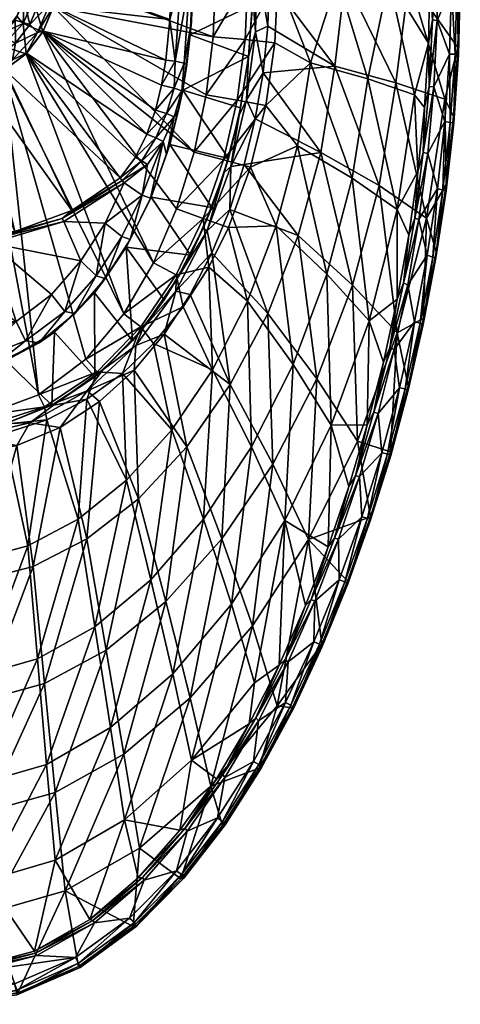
# Model space of a CAD drawing. Header units: inches. Extents: x -169 to 169, y -340 to 340.
# Tile 2 of 5: x 23 to 169, y -340 to -14. Entities that reach past the tile are written whole.
import ezdxf

# ---------------------------------------------------------------- set-up
doc = ezdxf.new("R2010")
doc.units = ezdxf.units.IN
doc.header["$MEASUREMENT"] = 0
doc.layers.add('Layer 1', color=7, linetype='Continuous')

# ---------------------------------------------------------------- blocks, each defined once
blk = doc.blocks.new('Zefiro 70')
at = {"color": 9, "true_color": 0xc0c0c0}
mesh = blk.add_polyface(dxfattribs=at)
corners = [(99.82, -8.59, -150), (98.49, -25.76, -150), (98.51, -25.76, -126.23), (99.92, -5.97, -126.19), (99.83, 8.64, -150), (95.85, -42.8, -150), (95.36, -45.17, -126.31), (91.8, -59.54, -150), (107.27, -21.17, -104.29), (119.09, -27.85, -95.95), (104.27, -42, -104.53), (108.25, 0, -104.23), (114.73, -55.4, -96.21), (103.31, -31.11, -117.35), (122.51, -57.56, -102.68), (127.15, -28.95, -102.31), (105.36, 0, -117.33), (104.85, -15.64, -117.33), (100.73, -46.41, -117.38), (80, 0, -150), (79.16, -18.5, -150), (76.64, -36.85, -150), (97.86, -40.1, -121.05), (92.61, -62.17, -121.11), (100.77, -17.59, -121.02), (101.38, 5.31, -121.01), (78.01, -28.38, -145), (79.51, -14.19, -146.11), (80, 0, -146.49), (97.42, -20.05, -108.55), (98.3, 0.41, -108.53), (94.72, -40.2, -108.61), (86.77, -19.18, -110), (90.13, -60.03, -108.71), (84.39, -38.49, -110), (80.39, -57.52, -110), (87.55, 0.4, -110), (77.07, -27.93, -142.03), (79, 0, -143.49)]
mesh.append_faces([[corners[k] for k in face] for face in [(0, 1, 2), (0, 2, 3), (3, 4, 0), (5, 6, 1), (6, 2, 1), (7, 6, 5), (8, 9, 10), (8, 11, 9), (9, 12, 10), (13, 14, 15), (16, 17, 15), (15, 17, 13), (18, 14, 13), (19, 20, 0), (4, 19, 0), (21, 7, 5), (1, 20, 21), (5, 1, 21), (1, 0, 20), (18, 13, 22), (22, 23, 18), (24, 13, 17), (13, 24, 22), (16, 25, 17), (24, 17, 25), (2, 24, 3), (24, 25, 3), (22, 2, 6), (22, 24, 2), (23, 22, 6), (21, 20, 26), (27, 20, 19), (20, 27, 26), (27, 19, 28), (11, 29, 30), (29, 8, 31), (30, 29, 32), (33, 31, 10), (34, 29, 31), (34, 31, 35), (34, 32, 29), (10, 31, 8), (32, 36, 30), (8, 29, 11), (37, 26, 27), (27, 28, 38), (38, 37, 27)]], dxfattribs={"color": 9})
mesh = blk.add_polyface(dxfattribs=at)
corners = [(168.18, -25.07, -52.24), (167.05, -24.98, -50.37), (167.66, -2.41, -50.62), (168.79, -2.42, -52.49), (165.47, -47.61, -49.69), (166.59, -47.78, -51.57), (165.22, -24.96, -49.74), (165.83, -2.7, -50), (168.49, 0, -54.4), (167.98, -22.77, -54.19), (163.66, -47.26, -49.08), (166.48, -45.5, -53.57), (159.69, 8.53, -50.39), (159.58, -13.58, -50.34), (158.66, 0, -51.56), (158.5, -35.66, -49.89), (158.21, -21.27, -51.37), (161.23, 8.16, -49.97), (156.86, -42.62, -50.8), (156.5, -57.58, -49.05), (161.1, -13.8, -49.92), (160.02, -35.76, -49.47), (157.99, -57.86, -48.62), (119.09, -27.85, -95.95), (128.07, 0, -89.73), (138.14, -33.15, -78.18), (145.05, 0, -71.99), (153.62, -38.41, -57.04), (108.25, 0, -104.23), (154.66, -63.9, -49.84), (132.93, -66.06, -78.58), (147.83, -76.54, -57.41), (114.73, -55.4, -96.21), (147.4, -34.43, -82.73), (163.68, -39.84, -59.57), (151.84, 0, -79.49), (130.51, 0, -100.76), (127.15, -28.95, -102.31), (141.9, -68.58, -83.27), (105.36, 0, -117.33)]
mesh.append_faces([[corners[k] for k in face] for face in [(0, 1, 2), (2, 3, 0), (4, 1, 5), (0, 5, 1), (6, 7, 1), (3, 8, 9), (2, 1, 7), (10, 6, 4), (0, 9, 11), (9, 0, 3), (1, 4, 6), (11, 5, 0), (12, 13, 14), (15, 16, 13), (13, 12, 17), (18, 15, 19), (13, 20, 15), (21, 19, 15), (22, 19, 21), (21, 15, 20), (15, 18, 16), (20, 13, 17), (13, 16, 14), (23, 24, 25), (26, 14, 16), (26, 25, 24), (26, 16, 27), (18, 27, 16), (23, 28, 24), (27, 25, 26), (29, 27, 18), (25, 30, 23), (25, 27, 31), (23, 30, 32), (20, 6, 21), (22, 21, 10), (7, 20, 17), (10, 21, 6), (6, 20, 7), (33, 34, 35), (34, 11, 9), (9, 8, 35), (36, 37, 33), (33, 37, 38), (36, 39, 37), (35, 34, 9), (36, 33, 35)]], dxfattribs={"color": 9})
mesh = blk.add_polyface(dxfattribs=at)
corners = [(33.54, 0, -163.54), (35, 0, -160), (34.52, 5.51, -160), (84.39, -38.49, -110), (33.74, -9.21, -110), (86.77, -19.18, -110), (87.55, 0.4, -110), (35, 0, -110), (80.39, -57.52, -110), (30.21, -17.59, -110), (78.01, -28.38, -145), (75.27, -43.5, -145), (76.64, -36.85, -150), (24.06, -7.13, -165), (28.92, -7.9, -165), (25, 0, -165), (30, 0, -165), (25.89, -15.08, -165), (23.71, -14.75, -112.93), (27.07, -6.87, -112.93), (24.07, -6.48, -120), (25, 0, -120), (27.93, 0, -112.93), (24.63, -24.84, -110), (76.37, -37.14, -143.03), (32.5, -8.25, -163.54), (33.75, -9.04, -160), (28.47, -17.72, -163.54), (30.28, -17.35, -160), (24.75, -24.59, -160), (69.64, -35.26, -139.5), (71.05, -26.92, -140.49), (67.56, -43.5, -138.4), (72.41, -13.45, -141.6), (72.85, 0, -141.98), (64.74, -51.54, -137.26), (77.07, -27.93, -142.03), (74.16, -27.32, -140.13), (73.86, -36.24, -139.59), (71.21, -44.62, -138.26), (75.99, 0, -141.59), (79, 0, -143.49)]
mesh.append_faces([[corners[k] for k in face] for face in [(0, 1, 2), (3, 4, 5), (6, 5, 7), (4, 3, 8), (8, 9, 4), (5, 4, 7), (10, 11, 12), (13, 14, 15), (16, 15, 14), (13, 17, 14), (18, 19, 9), (19, 20, 21), (9, 19, 4), (4, 22, 7), (19, 22, 4), (22, 19, 21), (18, 9, 23), (24, 11, 10), (0, 14, 25), (26, 27, 28), (1, 0, 25), (26, 1, 25), (27, 29, 28), (16, 14, 0), (25, 14, 17), (27, 25, 17), (25, 27, 26), (30, 31, 28), (30, 28, 32), (33, 26, 31), (28, 31, 26), (1, 33, 34), (33, 1, 26), (35, 32, 28), (28, 29, 35), (36, 37, 38), (30, 37, 31), (30, 38, 37), (30, 32, 38), (10, 36, 24), (24, 38, 39), (38, 24, 36), (33, 37, 40), (37, 41, 40), (40, 34, 33), (33, 31, 37), (36, 41, 37)]], dxfattribs={"color": 9})
mesh = blk.add_polyface(dxfattribs=at)
corners = [(3.48, -24.75, -165), (0, -25, -120), (-3.67, -24.68, -165), (17.64, -17.54, -120), (16.34, -18.95, -165), (21.05, -13.65, -165), (6.57, -24.06, -120), (10.36, -22.72, -165), (12.57, -21.48, -120), (24.06, -7.13, -165), (21.61, -12.33, -120), (25, 0, -165), (24.07, -6.48, -120), (25, 0, -120), (14.85, -26.04, -165), (7.75, -28.98, -165), (21.11, -21.3, -165), (25.89, -15.08, -165), (-0.18, -29.96, -165), (16.76, -22.34, -112.93), (23.71, -14.75, -112.93), (6.13, -27.25, -112.93), (17.32, -30.38, -110), (9.05, -33.81, -110), (24.63, -24.84, -110), (27.07, -6.87, -112.93), (-0.21, -34.96, -110), (-6.13, -27.25, -112.93), (7.36, -32.72, -163.54), (9.11, -33.76, -160), (17.55, -30.18, -160), (-7.36, -32.72, -163.54), (0, -35, -160), (28.47, -17.72, -163.54), (20.12, -26.83, -163.54), (24.75, -24.59, -160)]
mesh.append_faces([[corners[k] for k in face] for face in [(0, 1, 2), (3, 4, 5), (6, 7, 8), (9, 10, 5), (3, 5, 10), (9, 11, 12), (12, 10, 9), (4, 8, 7), (11, 13, 12), (3, 8, 4), (0, 6, 1), (7, 6, 0), (4, 7, 14), (15, 7, 0), (14, 16, 4), (16, 17, 5), (9, 5, 17), (5, 4, 16), (7, 15, 14), (0, 18, 15), (19, 3, 20), (8, 19, 21), (22, 23, 19), (23, 21, 19), (19, 24, 22), (12, 25, 20), (24, 19, 20), (20, 10, 12), (10, 20, 3), (19, 8, 3), (21, 6, 8), (6, 21, 1), (21, 23, 26), (21, 27, 1), (28, 29, 30), (31, 32, 28), (33, 34, 35), (30, 34, 28), (33, 17, 16), (30, 35, 34), (28, 32, 29), (18, 28, 15), (31, 28, 18), (34, 14, 15), (28, 34, 15), (14, 34, 16), (34, 33, 16)]], dxfattribs={"color": 9})
mesh = blk.add_polyface(dxfattribs=at)
corners = [(10.32, -144.83, -110), (-0.21, -34.96, -110), (9.05, -33.81, -110), (66.96, -94.23, -110), (24.63, -24.84, -110), (30.21, -17.59, -110), (57.06, -111.13, -110), (17.32, -30.38, -110), (44.45, -126.17, -110), (28.76, -138.03, -110), (-9.3, -145.01, -110), (47.33, -104.1, -150), (59.92, -120.04, -150), (57.92, -88.96, -150), (40.86, -110.95, -145), (50.88, -99.35, -145), (59.2, -86.48, -145), (-12.91, -87.68, -135), (21.34, -113.64, -135), (12.91, -87.68, -135), (33.1, -104.65, -135), (42.86, -93.49, -135), (37.14, -80.47, -135), (50.86, -81, -135), (57.22, -67.68, -135), (37.49, -110.31, -137.93), (47.96, -98.53, -137.93), (56.44, -85.49, -137.93), (24.75, -24.59, -160), (61, -59.16, -136.2), (64.74, -51.54, -137.26), (17.55, -30.18, -160), (9.11, -33.76, -160), (39.79, -76.82, -135.49), (55.84, -66.04, -135.49), (20.93, -83.82, -135.49), (0, -35, -160), (0.19, -86.44, -135.49), (12.75, -86.59, -135.12), (-12.75, -86.59, -135.12), (36.68, -79.47, -135.12), (56.51, -66.84, -135.12)]
mesh.append_faces([[corners[k] for k in face] for face in [(0, 1, 2), (3, 4, 5), (6, 7, 4), (7, 8, 9), (9, 2, 7), (10, 1, 0), (0, 2, 9), (8, 7, 6), (6, 4, 3), (11, 12, 13), (14, 11, 15), (16, 15, 13), (11, 13, 15), (17, 18, 19), (18, 20, 19), (21, 22, 19), (19, 20, 21), (22, 23, 24), (23, 22, 21), (21, 25, 26), (20, 25, 21), (27, 23, 26), (21, 26, 23), (15, 26, 14), (26, 25, 14), (16, 27, 15), (27, 26, 15), (28, 29, 30), (31, 32, 33), (31, 34, 28), (34, 29, 28), (32, 35, 33), (31, 33, 34), (36, 35, 32), (37, 35, 36), (19, 38, 39), (39, 38, 37), (35, 38, 40), (33, 40, 41), (40, 24, 41), (41, 34, 33), (40, 33, 35), (38, 19, 22), (37, 38, 35), (22, 40, 38), (40, 22, 24)]], dxfattribs={"color": 9})
mesh = blk.add_polyface(dxfattribs=at)
corners = [(62.78, -115.4, -109.36), (74.44, -98.12, -109.1), (76.84, -108.82, -106.84), (83.46, -79.46, -108.88), (66.96, -94.23, -110), (74.62, -76.26, -110), (57.06, -111.13, -110), (63.49, -115.81, -127.29), (74.52, -99.97, -126.95), (70.44, -106.43, -150), (79.18, -91.6, -150), (30.21, -17.59, -110), (80.39, -57.52, -110), (86.26, -75.85, -150), (72.35, -54.88, -150), (66.18, -72.36, -150), (57.92, -88.96, -150), (59.92, -120.04, -150), (74.4, -103.56, -121.37), (79.11, -104.69, -117.68), (70.52, -117.8, -117.82), (65.93, -72.69, -145), (59.2, -86.48, -145), (71.25, -58.28, -145), (76.64, -36.85, -150), (75.27, -43.5, -145), (56.44, -85.49, -137.93), (63.18, -71.77, -137.93), (50.86, -81, -135), (64.97, -61.54, -136.37), (57.22, -67.68, -135), (70.1, -53.96, -138.53), (73.8, -45.74, -140.82), (76.37, -37.14, -143.03), (71.21, -44.62, -138.26), (73.86, -36.24, -139.59), (67.56, -43.5, -138.4), (63.06, -60.33, -135.72), (55.84, -66.04, -135.49), (56.51, -66.84, -135.12), (64.74, -51.54, -137.26), (67.67, -52.74, -136.92), (61, -59.16, -136.2)]
mesh.append_faces([[corners[k] for k in face] for face in [(0, 1, 2), (3, 1, 4), (3, 4, 5), (6, 4, 1), (1, 0, 6), (7, 8, 9), (9, 8, 10), (11, 12, 5), (4, 11, 5), (13, 14, 15), (16, 9, 10), (15, 10, 13), (17, 9, 16), (10, 15, 16), (18, 8, 7), (19, 18, 20), (15, 21, 22), (22, 16, 15), (23, 15, 14), (15, 23, 21), (24, 25, 14), (23, 14, 25), (26, 27, 28), (27, 29, 30), (27, 30, 28), (31, 27, 21), (23, 25, 32), (32, 31, 23), (25, 33, 32), (27, 22, 21), (27, 26, 22), (31, 21, 23), (29, 27, 31), (34, 35, 36), (37, 38, 39), (34, 40, 41), (40, 34, 36), (37, 42, 38), (42, 37, 41), (37, 39, 29), (29, 39, 30), (31, 37, 29), (41, 40, 42), (32, 41, 31), (31, 41, 37), (33, 34, 32), (32, 34, 41)]], dxfattribs={"color": 9})
mesh = blk.add_polyface(dxfattribs=at)
corners = [(91.8, -82.49, -105.58), (85.32, -95.67, -106.15), (83.46, -79.46, -108.88), (74.44, -98.12, -109.1), (76.84, -108.82, -106.84), (90.38, -64.2, -126.45), (95.36, -45.17, -126.31), (91.8, -59.54, -150), (86.26, -75.85, -150), (83.44, -82.63, -126.67), (79.18, -91.6, -150), (74.52, -99.97, -126.95), (113.26, -127.89, -79.85), (98.18, -106.91, -97), (107.68, -81.96, -96.57), (138.14, -33.15, -78.18), (147.83, -76.54, -57.41), (132.93, -66.06, -78.58), (124.53, -97.92, -79.15), (114.73, -55.4, -96.21), (138.49, -113.42, -57.95), (104.27, -42, -104.53), (99.19, -62.46, -104.95), (133.03, -101.59, -84.06), (122.51, -57.56, -102.68), (114.99, -85.16, -103.21), (121.11, -132.64, -85.04), (92.29, -76.46, -117.48), (104.85, -111.04, -103.87), (127.15, -28.95, -102.31), (141.9, -68.58, -83.27), (100.73, -46.41, -117.38), (97.09, -61.54, -117.42), (86.31, -90.89, -117.57), (72.35, -54.88, -150), (76.64, -36.85, -150), (79.11, -104.69, -117.68), (74.4, -103.56, -121.37), (84.81, -83.59, -121.22), (92.61, -62.17, -121.11), (90.13, -60.03, -108.71), (80.39, -57.52, -110), (94.72, -40.2, -108.61), (74.62, -76.26, -110)]
mesh.append_faces([[corners[k] for k in face] for face in [(0, 1, 2), (1, 3, 2), (3, 1, 4), (5, 6, 7), (8, 5, 7), (9, 8, 10), (8, 9, 5), (9, 10, 11), (12, 13, 14), (15, 16, 17), (17, 18, 19), (20, 18, 17), (21, 19, 22), (19, 14, 22), (14, 19, 18), (22, 14, 0), (12, 14, 18), (13, 0, 14), (0, 13, 1), (23, 24, 25), (25, 26, 23), (27, 28, 25), (29, 24, 30), (24, 31, 32), (32, 25, 24), (24, 23, 30), (25, 32, 27), (33, 28, 27), (34, 7, 35), (8, 7, 34), (36, 33, 37), (38, 11, 37), (38, 37, 33), (33, 27, 38), (27, 39, 38), (31, 39, 32), (39, 27, 32), (5, 39, 6), (9, 38, 5), (38, 39, 5), (38, 9, 11), (40, 41, 42), (40, 2, 43), (40, 43, 41), (2, 22, 0), (22, 40, 21), (40, 22, 2)]], dxfattribs={"color": 9})
mesh = blk.add_polyface(dxfattribs=at)
corners = [(165.47, -47.61, -49.69), (164.08, -70.3, -50.5), (162.97, -70.04, -48.61), (166.59, -47.78, -51.57), (160.71, -92.58, -49.03), (159.61, -92.25, -47.13), (155.43, -114.23, -45.27), (156.51, -114.64, -47.18), (161.18, -69.48, -48.01), (163.66, -47.26, -49.08), (166.48, -45.5, -53.57), (164.04, -68.15, -52.54), (157.83, -91.68, -46.54), (160.72, -90.58, -51.11), (153.61, -113.76, -44.66), (156.59, -112.59, -49.3), (156.5, -57.58, -49.05), (153.64, -79.33, -47.81), (154.66, -63.9, -49.84), (149.95, -100.93, -46.2), (151.65, -85, -48.52), (157.99, -57.86, -48.62), (155.07, -79.85, -47.37), (151.34, -101.53, -45.75), (145.44, -122.39, -44.2), (147.82, -106.2, -46.81), (156.86, -42.62, -50.8), (138.49, -113.42, -57.95), (147.83, -76.54, -57.41), (153.62, -38.41, -57.04), (132.93, -66.06, -78.58), (157.6, -79.32, -60.13), (147.8, -117.45, -60.97), (163.68, -39.84, -59.57), (147.4, -34.43, -82.73), (141.9, -68.58, -83.27), (133.03, -101.59, -84.06)]
mesh.append_faces([[corners[k] for k in face] for face in [(0, 1, 2), (1, 0, 3), (4, 5, 2), (2, 1, 4), (6, 5, 7), (4, 7, 5), (8, 9, 2), (3, 10, 11), (0, 2, 9), (12, 8, 5), (1, 11, 13), (11, 1, 3), (2, 5, 8), (14, 12, 6), (4, 13, 15), (13, 4, 1), (5, 6, 12), (15, 7, 4), (16, 17, 18), (19, 20, 17), (17, 16, 21), (17, 22, 19), (23, 24, 19), (23, 19, 22), (19, 25, 20), (22, 17, 21), (17, 20, 18), (16, 18, 26), (25, 27, 28), (18, 20, 28), (18, 28, 29), (25, 28, 20), (28, 27, 30), (23, 22, 12), (21, 8, 22), (14, 23, 12), (12, 22, 8), (8, 21, 9), (13, 11, 31), (15, 31, 32), (33, 31, 11), (33, 11, 10), (31, 34, 35), (33, 34, 31), (31, 15, 13), (36, 32, 35), (31, 35, 32)]], dxfattribs={"color": 9})
mesh = blk.add_polyface(dxfattribs=at)
corners = [(137.99, -178.87, -37.45), (131.46, -200.69, -36.12), (130.46, -199.98, -34.13), (128.62, -199.32, -33.54), (136.11, -178.41, -36.83), (131.77, -168.38, -39.61), (133.99, -164.8, -39.13), (127.07, -185.53, -36.09), (119.31, -205.85, -32.76), (124.94, -188.42, -36.58), (135.35, -165.12, -38.73), (128.38, -185.89, -35.7), (137.89, -147.88, -42.35), (125.93, -148.09, -58.62), (124.53, -97.92, -79.15), (138.49, -113.42, -57.95), (110.55, -179.69, -59.36), (113.26, -127.89, -79.85), (85.32, -95.67, -106.15), (98.18, -106.91, -97), (86.52, -129.64, -97.46), (99.46, -155.24, -80.59), (83.58, -179.25, -81.34), (117.37, -207.9, -33.3), (92.84, -207.39, -60.12), (76.84, -108.82, -106.84), (67, -120.93, -107.55), (73.01, -149.58, -97.92), (66.09, -199.32, -82.03), (138.94, -178.44, -41.54), (118.44, -185.96, -63.14), (131.36, -199.75, -38.26), (99.78, -214.62, -64.29), (106.51, -160.95, -86.11), (121.11, -132.64, -85.04), (134.61, -153.3, -62), (71.08, -206.57, -88.24), (89.67, -185.8, -87.21), (77.96, -155.23, -105.34), (92.39, -134.59, -104.6), (104.85, -111.04, -103.87), (133.03, -101.59, -84.06), (86.31, -90.89, -117.57), (114.99, -85.16, -103.21), (79.11, -104.69, -117.68), (70.52, -117.8, -117.82), (61.96, -172.44, -106.03)]
mesh.append_faces([[corners[k] for k in face] for face in [(0, 1, 2), (3, 4, 2), (5, 6, 7), (7, 8, 9), (10, 7, 6), (8, 7, 11), (11, 7, 10), (7, 9, 5), (12, 5, 13), (9, 13, 5), (14, 15, 13), (13, 16, 17), (18, 19, 20), (19, 17, 21), (22, 20, 21), (13, 17, 14), (9, 16, 13), (16, 21, 17), (23, 16, 9), (20, 19, 21), (22, 21, 24), (25, 20, 26), (25, 18, 20), (20, 22, 27), (24, 21, 16), (27, 26, 20), (28, 27, 22), (11, 10, 4), (3, 11, 4), (29, 30, 31), (32, 30, 33), (34, 30, 35), (36, 37, 38), (33, 39, 37), (33, 40, 39), (37, 39, 38), (34, 35, 41), (39, 40, 42), (30, 29, 35), (30, 34, 33), (40, 34, 43), (40, 33, 34), (42, 44, 39), (37, 32, 33), (39, 44, 45), (45, 38, 39), (46, 36, 38)]], dxfattribs={"color": 9})
mesh = blk.add_polyface(dxfattribs=at)
corners = [(155.43, -114.23, -45.27), (151.5, -136.47, -44.95), (150.43, -135.99, -43.03), (156.51, -114.64, -47.18), (145.68, -158.09, -42.36), (144.63, -157.53, -40.42), (137.99, -178.87, -37.45), (139.02, -179.5, -39.41), (131.46, -200.69, -36.12), (148.57, -135.65, -42.41), (153.61, -113.76, -44.66), (156.59, -112.59, -49.3), (151.51, -134.94, -47.07), (142.74, -157.18, -39.79), (145.63, -156.89, -44.48), (136.11, -178.41, -36.83), (138.94, -178.44, -41.54), (131.36, -199.75, -38.26), (130.46, -199.98, -34.13), (147.82, -106.2, -46.81), (149.95, -100.93, -46.2), (145.44, -122.39, -44.2), (140.12, -143.69, -41.84), (143.24, -127.13, -44.76), (133.99, -164.8, -39.13), (137.89, -147.88, -42.35), (146.8, -122.97, -43.76), (141.47, -144.18, -41.42), (135.35, -165.12, -38.73), (131.77, -168.38, -39.61), (151.34, -101.53, -45.75), (138.49, -113.42, -57.95), (125.93, -148.09, -58.62), (134.61, -153.3, -62), (147.8, -117.45, -60.97), (133.03, -101.59, -84.06)]
mesh.append_faces([[corners[k] for k in face] for face in [(0, 1, 2), (1, 0, 3), (4, 5, 2), (2, 1, 4), (6, 5, 7), (4, 7, 5), (8, 6, 7), (9, 10, 2), (3, 11, 12), (0, 2, 10), (13, 9, 5), (1, 12, 14), (12, 1, 3), (2, 5, 9), (15, 13, 6), (4, 14, 16), (14, 4, 1), (5, 6, 13), (7, 16, 17), (16, 7, 4), (6, 18, 15), (17, 8, 7), (19, 20, 21), (21, 22, 23), (24, 25, 22), (22, 21, 26), (22, 27, 24), (28, 24, 27), (24, 29, 25), (27, 22, 26), (22, 25, 23), (26, 21, 30), (21, 23, 19), (23, 25, 31), (23, 31, 19), (32, 31, 25), (27, 26, 9), (30, 10, 26), (27, 13, 28), (15, 28, 13), (13, 27, 9), (9, 26, 10), (16, 14, 33), (12, 11, 34), (34, 35, 33), (14, 34, 33), (34, 14, 12)]], dxfattribs={"color": 9})
mesh = blk.add_polyface(dxfattribs=at)
corners = [(56.67, -130.87, -108.18), (62.78, -115.4, -109.36), (67, -120.93, -107.55), (48.27, -130.37, -109.6), (44.81, -139.41, -108.69), (44.45, -126.17, -110), (30.75, -141.92, -109.76), (28.76, -138.03, -110), (57.06, -111.13, -110), (76.84, -108.82, -106.84), (47.48, -132.04, -150), (35.04, -140.44, -128.02), (50.29, -129.59, -127.67), (63.49, -115.81, -127.29), (59.92, -120.04, -150), (70.44, -106.43, -150), (73.01, -149.58, -97.92), (77.96, -155.23, -105.34), (70.52, -117.8, -117.82), (60.48, -129.75, -117.99), (33.17, -141.41, -150), (34.12, -117.2, -150), (17.97, -126.62, -150), (47.33, -104.1, -150), (-0.28, -129.84, -150), (17.23, -147.7, -150), (44.89, -136.61, -121.75), (61.08, -121.63, -121.55), (74.4, -103.56, -121.37), (48.98, -140.23, -118.17), (28.98, -120.71, -145), (15.21, -127.31, -145), (40.86, -110.95, -145), (0.24, -129.87, -145), (-7.17, -119.29, -135), (21.34, -113.64, -135), (-21.17, -113.98, -135), (7.61, -119.06, -135), (24.49, -120.11, -137.93), (33.1, -104.65, -135), (-8.65, -126.22, -137.93), (8.71, -126.2, -137.93), (37.49, -110.31, -137.93)]
mesh.append_faces([[corners[k] for k in face] for face in [(0, 1, 2), (3, 0, 4), (5, 1, 3), (3, 4, 6), (0, 3, 1), (7, 5, 3), (3, 6, 7), (8, 1, 5), (2, 1, 9), (10, 11, 12), (12, 13, 14), (13, 15, 14), (10, 12, 14), (2, 16, 0), (17, 18, 19), (20, 21, 22), (23, 10, 14), (20, 10, 21), (22, 24, 25), (10, 23, 21), (26, 19, 27), (28, 27, 18), (27, 12, 26), (19, 18, 27), (26, 29, 19), (13, 27, 28), (27, 13, 12), (11, 26, 12), (30, 31, 22), (21, 32, 30), (30, 22, 21), (23, 32, 21), (22, 31, 24), (31, 33, 24), (34, 35, 36), (37, 35, 34), (38, 39, 35), (40, 41, 37), (38, 42, 39), (35, 41, 38), (35, 37, 41), (31, 41, 33), (41, 40, 33), (30, 38, 31), (38, 41, 31), (32, 42, 30), (42, 38, 30)]], dxfattribs={"color": 9})
mesh = blk.add_polyface(dxfattribs=at)
corners = [(10.32, -144.83, -110), (30.75, -141.92, -109.76), (10.88, -148.4, -109.84), (-9.97, -148.55, -109.84), (2.32, -152.73, -109.39), (17.14, -150.88, -109.3), (31.55, -146.29, -109.07), (-9.3, -145.01, -110), (28.76, -138.03, -110), (44.81, -139.41, -108.69), (18.08, -147.51, -128.29), (17.23, -147.7, -150), (0, -150, -128.4), (33.17, -141.41, -150), (35.04, -140.44, -128.02), (47.48, -132.04, -150), (0, -150, -150), (66.09, -199.32, -82.03), (47.51, -214.9, -82.62), (58.03, -166.24, -98.35), (41.96, -179.2, -98.72), (73.01, -149.58, -97.92), (56.67, -130.87, -108.18), (25.24, -188.08, -99.01), (8.35, -192.6, -99.17), (-8.35, -192.6, -99.17), (61.96, -172.44, -106.03), (77.96, -155.23, -105.34), (60.48, -129.75, -117.99), (44.81, -185.79, -106.64), (48.98, -140.23, -118.17), (26.98, -194.92, -107.09), (35.93, -148.83, -118.35), (51.25, -222.71, -89.14), (8.94, -199.57, -107.35), (21.57, -154.82, -118.49), (-8.94, -199.57, -107.35), (6.33, -157.85, -118.56), (-0.28, -129.84, -150), (17.97, -126.62, -150), (44.89, -136.61, -121.75), (25.93, -147.25, -121.93), (5, -152.11, -122.01), (-9.23, -157.48, -118.55)]
mesh.append_faces([[corners[k] for k in face] for face in [(0, 1, 2), (3, 2, 4), (5, 2, 6), (5, 4, 2), (6, 2, 1), (7, 0, 2), (8, 1, 0), (6, 1, 9), (10, 11, 12), (13, 14, 15), (10, 13, 11), (13, 10, 14), (11, 16, 12), (17, 18, 19), (19, 18, 20), (19, 21, 17), (19, 22, 21), (22, 19, 9), (20, 23, 6), (20, 9, 19), (9, 20, 6), (23, 24, 5), (23, 5, 6), (24, 25, 4), (24, 4, 5), (26, 27, 28), (29, 26, 30), (30, 26, 28), (31, 29, 32), (32, 29, 30), (29, 33, 26), (34, 31, 35), (35, 31, 32), (36, 34, 37), (37, 34, 35), (11, 38, 16), (13, 39, 11), (32, 40, 41), (40, 32, 30), (42, 35, 41), (32, 41, 35), (37, 42, 43), (37, 35, 42), (41, 14, 10), (41, 40, 14), (12, 42, 10), (42, 41, 10)]], dxfattribs={"color": 9})
mesh = blk.add_polyface(dxfattribs=at)
corners = [(101.9, -260.66, -22.48), (89.88, -279.53, -18.2), (100.12, -259.65, -21.94), (98.71, -247.15, -25.67), (100.91, -245.11, -25.31), (89.92, -263.9, -21.26), (87.84, -265.42, -21.66), (101.76, -246.11, -24.82), (90.63, -264.96, -20.76), (9.32, -231, -83.28), (-9.32, -231, -83.28), (8.35, -192.6, -99.17), (75.74, -282.44, -17.63), (79.59, -259.19, -35.19), (100.51, -233.54, -34.78), (28.39, -225.57, -83.05), (25.24, -188.08, -99.01), (47.51, -214.9, -82.62), (41.96, -179.2, -98.72), (73.34, -230.49, -60.82), (92.84, -207.39, -60.12), (66.09, -199.32, -82.03), (83.58, -179.25, -81.34), (52.65, -248.37, -61.4), (57.31, -278.96, -35.53), (34.32, -292.36, -35.78), (31.42, -260.57, -61.82), (10.31, -266.75, -62.04), (-10.31, -266.75, -62.04), (88.16, -278.36, -17.69), (61.96, -172.44, -106.03), (51.25, -222.71, -89.14), (71.08, -206.57, -88.24), (30.75, -233.77, -89.81), (44.81, -185.79, -106.64), (8.94, -199.57, -107.35), (-10.15, -239.41, -90.19), (10.15, -239.41, -90.19), (26.98, -194.92, -107.09), (79.14, -238.55, -65.39), (89.67, -185.8, -87.21), (85.99, -267.81, -38.04), (99.78, -214.62, -64.29), (57.11, -257.14, -66.33), (62.3, -288.42, -38.76), (34.29, -269.87, -67.04), (11.33, -276.37, -67.44), (-11.33, -276.37, -67.44)]
mesh.append_faces([[corners[k] for k in face] for face in [(0, 1, 2), (3, 4, 5), (6, 3, 5), (5, 7, 8), (4, 7, 5), (9, 10, 11), (12, 13, 6), (13, 14, 3), (15, 9, 16), (17, 15, 18), (13, 3, 6), (19, 20, 13), (21, 22, 19), (20, 14, 13), (19, 22, 20), (23, 19, 24), (23, 17, 21), (19, 13, 24), (23, 21, 19), (25, 26, 23), (26, 15, 17), (26, 17, 23), (9, 15, 27), (15, 16, 18), (27, 15, 26), (9, 11, 16), (28, 9, 27), (8, 7, 2), (29, 8, 2), (30, 31, 32), (33, 31, 34), (35, 36, 37), (37, 33, 38), (32, 39, 40), (39, 41, 42), (40, 39, 42), (43, 44, 39), (32, 31, 43), (39, 44, 41), (32, 43, 39), (31, 33, 45), (31, 45, 43), (33, 37, 46), (38, 33, 34), (33, 46, 45), (35, 37, 38), (37, 47, 46)]], dxfattribs={"color": 9})
mesh = blk.add_polyface(dxfattribs=at)
corners = [(122.98, -221.52, -32.51), (122, -220.73, -30.51), (130.46, -199.98, -34.13), (131.46, -200.69, -36.12), (112.54, -240.98, -26.61), (113.48, -241.86, -28.64), (102.79, -261.64, -24.55), (101.9, -260.66, -22.48), (90.7, -280.6, -20.31), (120.21, -219.88, -29.94), (128.62, -199.32, -33.54), (131.36, -199.75, -38.26), (122.82, -220.74, -34.66), (110.76, -240.06, -26.05), (112.98, -241.77, -30.68), (100.12, -259.65, -21.94), (102.04, -261.86, -26.53), (89.83, -280.84, -22.3), (110.63, -225.73, -29.16), (117.37, -207.9, -33.3), (119.31, -205.85, -32.76), (108.66, -227.64, -29.64), (100.91, -245.11, -25.31), (120.5, -206.43, -32.34), (98.71, -247.15, -25.67), (111.66, -226.54, -28.7), (101.76, -246.11, -24.82), (128.38, -185.89, -35.7), (124.94, -188.42, -36.58), (110.55, -179.69, -59.36), (100.51, -233.54, -34.78), (92.84, -207.39, -60.12), (108.04, -241.2, -37.22), (85.99, -267.81, -38.04), (118.44, -185.96, -63.14), (99.78, -214.62, -64.29)]
mesh.append_faces([[corners[k] for k in face] for face in [(0, 1, 2), (2, 3, 0), (4, 1, 5), (0, 5, 1), (4, 6, 7), (6, 4, 5), (7, 6, 8), (9, 10, 1), (3, 11, 12), (2, 1, 10), (13, 9, 4), (0, 12, 14), (12, 0, 3), (1, 4, 9), (15, 13, 7), (5, 14, 16), (14, 5, 0), (4, 7, 13), (6, 16, 17), (16, 6, 5), (18, 19, 20), (21, 18, 22), (20, 23, 18), (22, 24, 21), (22, 25, 26), (18, 25, 22), (25, 18, 23), (18, 21, 19), (23, 20, 27), (20, 19, 28), (21, 29, 19), (21, 24, 30), (31, 29, 30), (30, 29, 21), (25, 23, 9), (27, 10, 23), (25, 13, 26), (15, 26, 13), (13, 25, 9), (9, 23, 10), (14, 12, 32), (16, 32, 33), (12, 11, 34), (32, 34, 35), (34, 32, 12), (32, 16, 14), (33, 32, 35)]], dxfattribs={"color": 9})
mesh = blk.add_polyface(dxfattribs=at)
corners = [(42.1, -326.58, -6.17), (41.01, -324.64, -5.84), (58.96, -311.62, -9.37), (27.46, -322.58, -7.03), (46.79, -312.41, -9.34), (27.79, -323.22, -6.39), (45.83, -312.08, -9.96), (47.34, -313.19, -8.95), (28.17, -324.02, -6.01), (57.31, -278.96, -35.53), (34.32, -292.36, -35.78), (11.32, -299.11, -35.9), (52.65, -248.37, -61.4), (7.27, -327.91, -5.51), (31.42, -260.57, -61.82), (10.31, -266.75, -62.04), (-13.39, -326.93, -5.79), (-11.32, -299.11, -35.9), (-1.11, -336.35, -2.53), (-22.87, -332.78, -3.55), (20.77, -333.41, -3.37), (6.81, -329.49, -4.48), (12.48, -309.67, -39.59), (-12.48, -309.67, -39.59), (0.02, -339.58, -7.24), (21.87, -336.39, -8.13), (37.58, -302.51, -39.29), (42, -327.62, -10.54), (60.19, -314.41, -14.05), (57.11, -257.14, -66.33), (34.29, -269.87, -67.04), (11.33, -276.37, -67.44), (6.72, -328.65, -4.87), (-14.93, -327.33, -5.24), (21.38, -335.58, -3.65), (-1.16, -338.64, -2.77), (21.63, -337.08, -5.9), (-1.18, -340.18, -5.04), (42.56, -327.99, -8.4)]
mesh.append_faces([[corners[k] for k in face] for face in [(0, 1, 2), (3, 4, 5), (6, 4, 3), (5, 4, 7), (5, 7, 8), (9, 6, 10), (10, 3, 11), (10, 6, 3), (10, 12, 9), (11, 3, 13), (14, 11, 15), (11, 14, 10), (16, 11, 13), (17, 15, 11), (18, 19, 20), (1, 8, 7), (1, 21, 8), (21, 20, 19), (20, 21, 1), (22, 23, 24), (22, 25, 26), (26, 25, 27), (28, 26, 27), (26, 29, 30), (25, 22, 24), (31, 22, 30), (30, 22, 26), (31, 23, 22), (21, 32, 8), (32, 13, 5), (5, 13, 3), (8, 32, 5), (32, 21, 33), (13, 32, 16), (34, 20, 1), (18, 20, 35), (0, 36, 34), (37, 34, 36), (25, 38, 27), (36, 0, 38), (38, 25, 36), (0, 34, 1), (37, 35, 34), (36, 25, 24), (34, 35, 20), (24, 37, 36)]], dxfattribs={"color": 9})
mesh = blk.add_polyface(dxfattribs=at)
corners = [(90.7, -280.6, -20.31), (89.88, -279.53, -18.2), (101.9, -260.66, -22.48), (76.28, -297.13, -13.93), (77.02, -298.31, -16.07), (61.23, -314.37, -12.01), (60.6, -313.07, -9.83), (60.19, -314.41, -14.05), (42, -327.62, -10.54), (42.56, -327.99, -8.4), (42.1, -326.58, -6.17), (58.96, -311.62, -9.37), (88.16, -278.36, -17.69), (100.12, -259.65, -21.94), (74.58, -295.85, -13.44), (89.83, -280.84, -22.3), (76.02, -298.5, -18.08), (102.79, -261.64, -24.55), (89.92, -263.9, -21.26), (77.47, -281.73, -17.13), (87.84, -265.42, -21.66), (61.85, -298.26, -13.64), (75.74, -282.44, -17.63), (45.83, -312.08, -9.96), (63.28, -298.1, -13.08), (46.79, -312.41, -9.34), (63.81, -299.04, -12.63), (47.34, -313.19, -8.95), (78.07, -282.76, -16.65), (90.63, -264.96, -20.76), (57.31, -278.96, -35.53), (79.59, -259.19, -35.19), (41.01, -324.64, -5.84), (85.99, -267.81, -38.04), (62.3, -288.42, -38.76), (37.58, -302.51, -39.29), (102.04, -261.86, -26.53), (57.11, -257.14, -66.33)]
mesh.append_faces([[corners[k] for k in face] for face in [(0, 1, 2), (3, 1, 4), (0, 4, 1), (3, 5, 6), (5, 7, 8), (5, 4, 7), (9, 10, 6), (10, 11, 6), (12, 13, 1), (14, 12, 3), (0, 15, 16), (15, 0, 17), (1, 3, 12), (6, 11, 14), (4, 16, 7), (16, 4, 0), (3, 6, 14), (4, 5, 3), (9, 5, 8), (5, 9, 6), (18, 19, 20), (19, 21, 22), (20, 19, 22), (23, 21, 24), (19, 24, 21), (25, 23, 24), (25, 26, 27), (24, 26, 25), (24, 28, 26), (19, 28, 24), (19, 29, 28), (18, 29, 19), (21, 23, 30), (31, 22, 30), (30, 22, 21), (26, 11, 27), (14, 26, 28), (12, 28, 29), (27, 11, 32), (11, 26, 14), (14, 28, 12), (33, 34, 16), (34, 35, 7), (15, 36, 33), (16, 15, 33), (7, 16, 34), (34, 37, 35)]], dxfattribs={"color": 9})

msp = doc.modelspace()

# ---------------------------------------------------------------- block references
at = {"layer": 'Layer 1'}
msp.add_blockref('Zefiro 70', (0, 0), dxfattribs=at)

doc.saveas('drawing.dxf')
